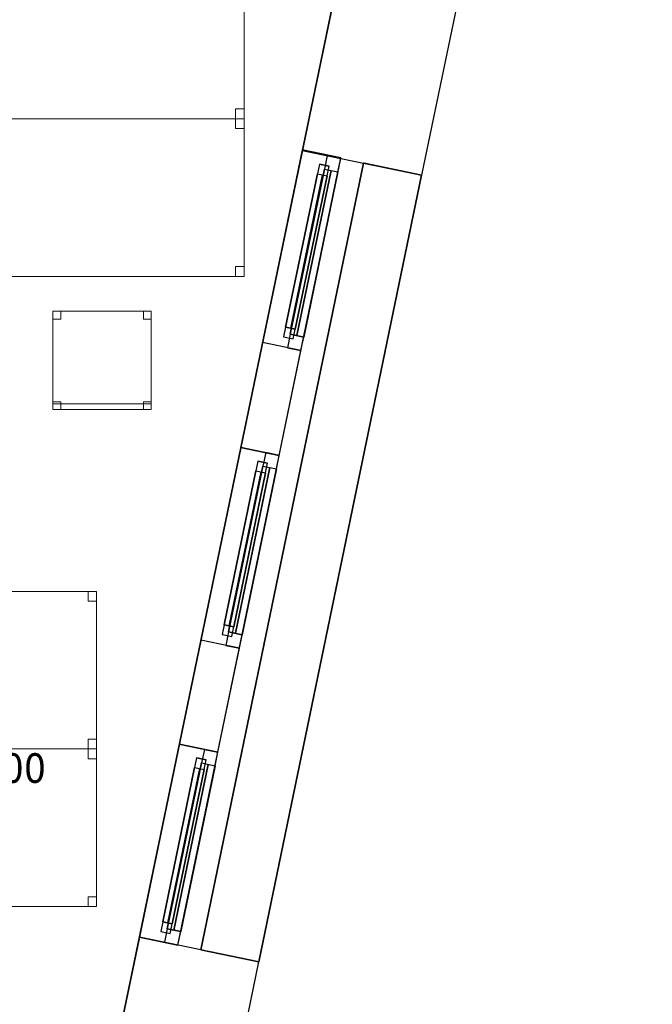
# Model space of a CAD drawing. Header units: metres. Extents: x 397.7 to 427.5, y 12.6 to 28.4.
# Tile 120 of 124: x 424.3 to 427.5, y 18.4 to 23.4. Entities that reach past the tile are written whole.
import ezdxf

# ---------------------------------------------------------------- set-up
doc = ezdxf.new("R2010")
doc.units = ezdxf.units.M
doc.layers.add('01_CARPINTERIA', color=5, linetype='Continuous', lineweight=25, true_color=0x0000ff)
doc.layers.add('01_SUELOS', color=7, linetype='Continuous', lineweight=25, true_color=0x007f00)
for name, color, linetype, lineweight in [('02_MOBILIARIO', 7, 'Continuous', 18), ('A-DETL-____-MBND', 7, 'Continuous', 18), ('A-GENM-____-OTLN', 7, 'Continuous', 18), ('A-WALL-____-MCUT', 7, 'Continuous', 25), ('A-WALL-____-OTLN', 7, 'Continuous', 25), ('M-HVAC-DUCT-IDEN', 7, 'Continuous', 30)]:
    doc.layers.add(name, color=color, linetype=linetype, lineweight=lineweight)
doc.styles.add('Tahoma_2', font='tahoma.ttf', dxfattribs={"height": 0.15})

# ---------------------------------------------------------------- blocks, each defined once
blk = doc.blocks.new('Forma directa - LONDR55-XX_ZZ-ARQ-CAA-M3D-Londres55-151214-08_CLI_AIRE_P5')
at = {"layer": '01_CARPINTERIA', "color": 161, "true_color": 0xaaaaff}
for p, q in [((0.1, 0.1), (0.05, 0.1)), ((0.05, 0.1), (0.05, 0.05)), ((0.1, 0.1), (0.05, 0.1)), ((0.05, 0.1), (0.05, 0.05)), ((0.1, 0.05), (0.1, 0.1)), ((0.1, 0.1), (0.1, 0.05)), ((0.1, 0.1), (0.9, 0.1)), ((0.9, 0.1), (0.1, 0.1)), ((0.1, 0.1), (0.1, 0.05)), ((0.1, 0.05), (0.1, 0.1)), ((0.9, 0.1), (0.9, 0.05)), ((0.9, 0.1), (0.9, 0.05)), ((0.95, 0.1), (0.9, 0.1)), ((0.9, 0.1), (0.9, 0.05)), ((0.95, 0.1), (0.9, 0.1)), ((0.9, 0.1), (0.9, 0.05)), ((0.95, 0.05), (0.95, 0.1)), ((0.95, 0.1), (0.95, 0.05)), ((0.07, 0.07), (0, 0.07)), ((0, 0.07), (0, 0)), ((0.07, 0.07), (0, 0.07)), ((0, 0.07), (0, 0)), ((0.05, 0.05), (0.1, 0.05)), ((0.05, 0.05), (0.1, 0.05)), ((0.07, 0.07), (0.93, 0.07)), ((0.93, 0.07), (0.07, 0.07)), ((0.07, 0.07), (0.07, 0)), ((0.07, 0), (0.07, 0.07)), ((0.07, 0), (0.07, 0.07)), ((0.07, 0.07), (0.07, 0)), ((0.9, 0.075), (0.1, 0.075)), ((0.9, 0.075), (0.1, 0.075)), ((0.1, 0.05), (0.9, 0.05)), ((0.9, 0.05), (0.1, 0.05)), ((0.9, 0.05), (0.95, 0.05)), ((0.9, 0.05), (0.95, 0.05)), ((0.93, 0.07), (0.93, 0)), ((0.93, 0.07), (0.93, 0)), ((1, 0.07), (0.93, 0.07)), ((0.93, 0.07), (0.93, 0)), ((1, 0.07), (0.93, 0.07)), ((0.93, 0.07), (0.93, 0)), ((1, 0), (1, 0.07)), ((1, 0.07), (1, 0)), ((0, 0), (0.07, 0)), ((0, 0), (0.07, 0)), ((0.93, 0.035), (0.07, 0.035)), ((0.07, 0.035), (0.93, 0.035)), ((0.07, 0), (0.93, 0)), ((0.93, 0), (0.07, 0)), ((0.93, 0), (1, 0)), ((0.93, 0), (1, 0))]:
    blk.add_line(p, q, dxfattribs=at)
blk = doc.blocks.new('Forma directa - Finestra P5-151215-08_CLI_AIRE_P5')
at = {"xscale": 1.00000002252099, "yscale": 1.00000002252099, "zscale": 1.00000002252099}
blk.add_blockref('Forma directa - LONDR55-XX_ZZ-ARQ-CAA-M3D-Londres55-151214-08_CLI_AIRE_P5', (0, 0), dxfattribs=at)
blk = doc.blocks.new('Family - Façana sur-est P5-151323-08_CLI_AIRE_P5')
at = {"layer": 'A-WALL-____-MCUT', "color": 253, "true_color": 0xaaaaaa}
for p, q in [((5.8626, 0.62), (4.2318, 0.62)), ((5.8626, 0), (5.8626, 0.62)), ((4.2318, 0), (5.8626, 0))]:
    blk.add_line(p, q, dxfattribs=at)
at = {"layer": 'A-WALL-____-OTLN', "color": 253, "true_color": 0xaaaaaa}
for p, q in [((5.8626, 0.62), (-0.1284, 0.62)), ((5.8626, 0), (5.8626, 0.62)), ((0, 0), (5.8626, 0))]:
    blk.add_line(p, q, dxfattribs=at)
at = {"layer": 'A-WALL-____-OTLN', "color": 253, "lineweight": 18, "true_color": 0xaaaaaa}
blk.add_line((0, 0), (5.8626, 0), dxfattribs=at)
blk = doc.blocks.new('Family - Taula 140X80_P5-151356-08_CLI_AIRE_P5')
at = {"layer": 'A-DETL-____-MBND', "color": 253, "true_color": 0xaaaaaa}
for p, q in [((0, 0.8001), (0.0437, 0.8001)), ((0, 0.7501), (0, 0.8001)), ((0.0437, 0.8001), (0, 0.8001)), ((0, 0.8001), (0, 0.7501)), ((0, 0.8001), (1.3973, 0.8001)), ((0, 0), (0, 0.8001)), ((1.3973, 0.8001), (0, 0.8001)), ((0, 0.8001), (0, 0)), ((0.0437, 0.8001), (0.0437, 0.7501)), ((0.0437, 0.7501), (0.0437, 0.8001)), ((1.3536, 0.8001), (1.3973, 0.8001)), ((1.3536, 0.7501), (1.3536, 0.8001)), ((1.3973, 0.8001), (1.3536, 0.8001)), ((1.3536, 0.8001), (1.3536, 0.7501)), ((1.3973, 0.8001), (1.3973, 0.7501)), ((1.3973, 0.7501), (1.3973, 0.8001)), ((1.3973, 0.8001), (1.3973, 0)), ((1.3973, 0), (1.3973, 0.8001)), ((0.0437, 0.7501), (0, 0.7501)), ((0, 0.7501), (0.0437, 0.7501)), ((1.3973, 0.7501), (1.3536, 0.7501)), ((1.3536, 0.7501), (1.3973, 0.7501)), ((0, 0.05), (0.0437, 0.05)), ((0, 0), (0, 0.05)), ((0.0437, 0.05), (0, 0.05)), ((0, 0.05), (0, 0)), ((0.0437, 0.05), (0.0437, 0)), ((0.0437, 0), (0.0437, 0.05)), ((1.3536, 0.05), (1.3973, 0.05)), ((1.3536, 0), (1.3536, 0.05)), ((1.3973, 0.05), (1.3536, 0.05)), ((1.3536, 0.05), (1.3536, 0)), ((1.3973, 0.05), (1.3973, 0)), ((1.3973, 0), (1.3973, 0.05)), ((0.0437, 0), (0, 0)), ((0, 0), (0.0437, 0)), ((0, 0), (1.3973, 0)), ((1.3973, 0), (1.3536, 0)), ((1.3536, 0), (1.3973, 0)), ((1.3973, 0), (0, 0))]:
    blk.add_line(p, q, dxfattribs=at)
blk = doc.blocks.new('Family - Façana sur-est P5-151440-08_CLI_AIRE_P5')
at = {"layer": 'A-WALL-____-MCUT', "color": 253, "true_color": 0xaaaaaa}
for p, q in [((1.6373, 0.62), (0.0037, 0.62)), ((0.0037, 0.62), (0.0037, 0.4216)), ((0.0037, 0.4216), (0, 0.4216)), ((0, 0.4216), (0, 0)), ((0, 0), (1.6373, 0))]:
    blk.add_line(p, q, dxfattribs=at)
at = {"layer": 'A-WALL-____-OTLN', "color": 253, "true_color": 0xaaaaaa}
for p, q in [((5.6442, 0.62), (0.0037, 0.62)), ((0.0037, 0.62), (0.0037, 0.4216)), ((0, 0.4216), (0, 0)), ((0.0037, 0.4216), (0, 0.4216)), ((0, 0), (5.7726, 0))]:
    blk.add_line(p, q, dxfattribs=at)
at = {"layer": 'A-WALL-____-OTLN', "color": 253, "lineweight": 18, "true_color": 0xaaaaaa}
blk.add_line((0, 0), (5.7726, 0), dxfattribs=at)
blk = doc.blocks.new('Family - Cadira d_Oficina_P5-151673-08_CLI_AIRE_P5')
at = {"layer": 'A-DETL-____-MBND', "color": 253, "true_color": 0xaaaaaa}
for p, q in [((0, 0), (0, 0.5)), ((0, 0.5), (0.5, 0.5)), ((0, 0.5), (0, 0)), ((0.5, 0.5), (0, 0.5)), ((0, 0.5), (0.04, 0.5)), ((0, 0.46), (0, 0.5)), ((0.04, 0.5), (0, 0.5)), ((0, 0.5), (0, 0.46)), ((0.04, 0.5), (0.04, 0.46)), ((0.04, 0.46), (0.04, 0.5)), ((0.46, 0.5), (0.5, 0.5)), ((0.46, 0.46), (0.46, 0.5)), ((0.5, 0.5), (0.46, 0.5)), ((0.46, 0.5), (0.46, 0.46)), ((0.5, 0.5), (0.5, 0)), ((0.5, 0), (0.5, 0.5)), ((0.5, 0.5), (0.5, 0.46)), ((0.5, 0.46), (0.5, 0.5)), ((0.04, 0.46), (0, 0.46)), ((0, 0.46), (0.04, 0.46)), ((0.5, 0.46), (0.46, 0.46)), ((0.46, 0.46), (0.5, 0.46)), ((0, 0.04), (0.04, 0.04)), ((0, 0), (0, 0.04)), ((0.04, 0.04), (0, 0.04)), ((0, 0.04), (0, 0)), ((0, 0.03), (0.5, 0.03)), ((0, 0), (0, 0.03)), ((0.5, 0.03), (0, 0.03)), ((0, 0.03), (0, 0)), ((0.5, 0), (0, 0)), ((0, 0), (0.5, 0)), ((0.04, 0), (0, 0)), ((0, 0), (0.04, 0)), ((0.5, 0), (0, 0)), ((0.04, 0.04), (0.04, 0)), ((0.04, 0), (0.04, 0.04)), ((0.46, 0.04), (0.5, 0.04)), ((0.46, 0), (0.46, 0.04)), ((0.5, 0.04), (0.46, 0.04)), ((0.46, 0.04), (0.46, 0)), ((0.5, 0.04), (0.5, 0)), ((0.5, 0), (0.5, 0.04)), ((0.5, 0.03), (0.5, 0)), ((0.5, 0), (0.5, 0.03)), ((0, 0), (0.5, 0)), ((0.5, 0), (0.46, 0)), ((0.46, 0), (0.5, 0))]:
    blk.add_line(p, q, dxfattribs=at)
blk = doc.blocks.new('Family - Taula 140X80_P5-151714-08_CLI_AIRE_P5')
at = {"layer": 'A-DETL-____-MBND', "color": 253, "true_color": 0xaaaaaa}
for p, q in [((0, 0.8001), (0.0437, 0.8001)), ((0, 0.7501), (0, 0.8001)), ((0.0437, 0.8001), (0, 0.8001)), ((0, 0.8001), (0, 0.7501)), ((0, 0.8001), (1.3973, 0.8001)), ((0, 0), (0, 0.8001)), ((1.3973, 0.8001), (0, 0.8001)), ((0, 0.8001), (0, 0)), ((0.0437, 0.8001), (0.0437, 0.7501)), ((0.0437, 0.7501), (0.0437, 0.8001)), ((1.3536, 0.8001), (1.3973, 0.8001)), ((1.3536, 0.7501), (1.3536, 0.8001)), ((1.3973, 0.8001), (1.3536, 0.8001)), ((1.3536, 0.8001), (1.3536, 0.7501)), ((1.3973, 0.8001), (1.3973, 0.7501)), ((1.3973, 0.7501), (1.3973, 0.8001)), ((1.3973, 0.8001), (1.3973, 0)), ((1.3973, 0), (1.3973, 0.8001)), ((0.0437, 0.7501), (0, 0.7501)), ((0, 0.7501), (0.0437, 0.7501)), ((1.3973, 0.7501), (1.3536, 0.7501)), ((1.3536, 0.7501), (1.3973, 0.7501)), ((0, 0.05), (0.0437, 0.05)), ((0, 0), (0, 0.05)), ((0.0437, 0.05), (0, 0.05)), ((0, 0.05), (0, 0)), ((0.0437, 0.05), (0.0437, 0)), ((0.0437, 0), (0.0437, 0.05)), ((1.3536, 0.05), (1.3973, 0.05)), ((1.3536, 0), (1.3536, 0.05)), ((1.3973, 0.05), (1.3536, 0.05)), ((1.3536, 0.05), (1.3536, 0)), ((1.3973, 0.05), (1.3973, 0)), ((1.3973, 0), (1.3973, 0.05)), ((0.0437, 0), (0, 0)), ((0, 0), (0.0437, 0)), ((0, 0), (1.3973, 0)), ((1.3973, 0), (1.3536, 0)), ((1.3536, 0), (1.3973, 0)), ((1.3973, 0), (0, 0))]:
    blk.add_line(p, q, dxfattribs=at)
blk = doc.blocks.new('Family - Paviment P5-151720-08_CLI_AIRE_P5')
at = {"layer": '01_SUELOS', "color": 9, "true_color": 0xaad4aa}
for p, q in [((25.4182, 0), (28.518, 14.9576)), ((28.518, 14.9576), (25.4182, 0))]:
    blk.add_line(p, q, dxfattribs=at)
blk = doc.blocks.new('Family - Taula 140X80_P5-151844-08_CLI_AIRE_P5')
at = {"layer": 'A-DETL-____-MBND', "color": 253, "true_color": 0xaaaaaa}
for p, q in [((0, 0), (0, 0.8001)), ((0, 0.8001), (1.3973, 0.8001)), ((1.3973, 0.8001), (0, 0.8001)), ((0, 0.8001), (0, 0)), ((0, 0.7501), (0, 0.8001)), ((0, 0.8001), (0.0437, 0.8001)), ((0.0437, 0.8001), (0, 0.8001)), ((0, 0.8001), (0, 0.7501)), ((0.0437, 0.8001), (0.0437, 0.7501)), ((0.0437, 0.7501), (0.0437, 0.8001)), ((1.3536, 0.7501), (1.3536, 0.8001)), ((1.3536, 0.8001), (1.3973, 0.8001)), ((1.3973, 0.8001), (1.3536, 0.8001)), ((1.3536, 0.8001), (1.3536, 0.7501)), ((1.3973, 0.8001), (1.3973, 0.7501)), ((1.3973, 0.7501), (1.3973, 0.8001)), ((1.3973, 0.8001), (1.3973, 0)), ((1.3973, 0), (1.3973, 0.8001)), ((0.0437, 0.7501), (0, 0.7501)), ((0, 0.7501), (0.0437, 0.7501)), ((1.3973, 0.7501), (1.3536, 0.7501)), ((1.3536, 0.7501), (1.3973, 0.7501)), ((0, 0), (0, 0.05)), ((0, 0.05), (0.0437, 0.05)), ((0.0437, 0.05), (0, 0.05)), ((0, 0.05), (0, 0)), ((0.0437, 0.05), (0.0437, 0)), ((0.0437, 0), (0.0437, 0.05)), ((1.3536, 0), (1.3536, 0.05)), ((1.3536, 0.05), (1.3973, 0.05)), ((1.3973, 0.05), (1.3536, 0.05)), ((1.3536, 0.05), (1.3536, 0)), ((1.3973, 0.05), (1.3973, 0)), ((1.3973, 0), (1.3973, 0.05)), ((1.3973, 0), (0, 0)), ((0, 0), (1.3973, 0)), ((0.0437, 0), (0, 0)), ((0, 0), (0.0437, 0)), ((1.3973, 0), (1.3536, 0)), ((1.3536, 0), (1.3973, 0))]:
    blk.add_line(p, q, dxfattribs=at)
blk = doc.blocks.new('Forma directa - LONDR55-XX_ZZ-ARQ-CAA-M3D-Londres55-151850-08_CLI_AIRE_P5')
at = {"layer": '01_CARPINTERIA', "color": 161, "true_color": 0xaaaaff}
for p, q in [((0.1, 0.1), (0.05, 0.1)), ((0.05, 0.1), (0.05, 0.05)), ((0.1, 0.1), (0.05, 0.1)), ((0.05, 0.1), (0.05, 0.05)), ((0.1, 0.1), (0.8963, 0.1)), ((0.8963, 0.1), (0.1, 0.1)), ((0.1, 0.1), (0.1, 0.05)), ((0.1, 0.05), (0.1, 0.1)), ((0.1, 0.05), (0.1, 0.1)), ((0.1, 0.1), (0.1, 0.05)), ((0.9463, 0.1), (0.8963, 0.1)), ((0.8963, 0.1), (0.8963, 0.05)), ((0.9463, 0.1), (0.8963, 0.1)), ((0.8963, 0.1), (0.8963, 0.05)), ((0.8963, 0.1), (0.8963, 0.05)), ((0.8963, 0.1), (0.8963, 0.05)), ((0.9463, 0.05), (0.9463, 0.1)), ((0.9463, 0.1), (0.9463, 0.05)), ((0.07, 0.07), (0, 0.07)), ((0, 0.07), (0, 0)), ((0.07, 0.07), (0, 0.07)), ((0, 0.07), (0, 0)), ((0.05, 0.05), (0.1, 0.05)), ((0.05, 0.05), (0.1, 0.05)), ((0.07, 0.07), (0.9263, 0.07)), ((0.9263, 0.07), (0.07, 0.07)), ((0.07, 0.07), (0.07, 0)), ((0.07, 0), (0.07, 0.07)), ((0.07, 0), (0.07, 0.07)), ((0.07, 0.07), (0.07, 0)), ((0.8963, 0.075), (0.1, 0.075)), ((0.8963, 0.075), (0.1, 0.075)), ((0.1, 0.05), (0.8963, 0.05)), ((0.8963, 0.05), (0.1, 0.05)), ((0.8963, 0.05), (0.9463, 0.05)), ((0.8963, 0.05), (0.9463, 0.05)), ((0.9963, 0.07), (0.9263, 0.07)), ((0.9263, 0.07), (0.9263, 0)), ((0.9963, 0.07), (0.9263, 0.07)), ((0.9263, 0.07), (0.9263, 0)), ((0.9263, 0.07), (0.9263, 0)), ((0.9263, 0.07), (0.9263, 0)), ((0.9963, 0), (0.9963, 0.07)), ((0.9963, 0.07), (0.9963, 0)), ((0, 0), (0.07, 0)), ((0.9263, 0.035), (0.07, 0.035)), ((0.07, 0.035), (0.9263, 0.035)), ((0.07, 0), (0.9263, 0)), ((0.9263, 0), (0.07, 0)), ((0.9263, 0), (0.9963, 0)), ((0, 0), (0.07, 0)), ((0.9263, 0), (0.9963, 0))]:
    blk.add_line(p, q, dxfattribs=at)
blk = doc.blocks.new('Forma directa - Finestra P5-151851-08_CLI_AIRE_P5')
blk.add_blockref('Forma directa - LONDR55-XX_ZZ-ARQ-CAA-M3D-Londres55-151850-08_CLI_AIRE_P5', (0, 0))
blk = doc.blocks.new('Family - Acabats de façanes P5-151855-08_CLI_AIRE_P5')
at = {"layer": '01_SUELOS', "color": 9, "true_color": 0xaad4aa}
for p, q in [((0.8252, 4.0558), (0, 0.0609)), ((0, 0.0609), (0.8252, 4.0558)), ((0.8299, 4.0549), (0.8252, 4.0558)), ((0.8252, 4.0558), (0.8299, 4.0549)), ((1.1211, 3.9945), (0.8299, 4.0549)), ((0.8299, 4.0549), (1.1211, 3.9945)), ((0.2942, 0), (1.1211, 3.9945)), ((1.1211, 3.9945), (0.2942, 0)), ((0, 0.0609), (0.2942, 0)), ((0.2942, 0), (0, 0.0609))]:
    blk.add_line(p, q, dxfattribs=at)
blk = doc.blocks.new('Family - Façana sur-est P5-151909-08_CLI_AIRE_P5')
at = {"layer": 'A-WALL-____-MCUT', "color": 253, "true_color": 0xaaaaaa}
for p, q in [((0.0037, 0.2), (0, 0.2)), ((0, 0.2), (0, 0)), ((0.0037, 0), (0.0037, 0.2)), ((1, 0.2), (1, 0)), ((1.5437, 0.2), (1, 0.2)), ((1.5437, 0), (1.5437, 0.2)), ((2.5437, 0.2), (2.5437, 0)), ((3.083, 0.2), (2.5437, 0.2)), ((3.083, 0), (3.083, 0.2)), ((0, 0), (0.0037, 0)), ((1, 0), (1.5437, 0)), ((2.5437, 0), (3.083, 0))]:
    blk.add_line(p, q, dxfattribs=at)
at = {"layer": 'A-WALL-____-OTLN', "color": 253, "true_color": 0xaaaaaa}
for p, q in [((4.083, 0.2), (0, 0.2)), ((0, 0.2), (0, 0)), ((1, 0.2), (0.0037, 0.2)), ((0.0037, 0.2), (0.0037, 0)), ((1, 0.2), (1, 0)), ((2.5437, 0.2), (1.5437, 0.2)), ((1.5437, 0.2), (1.5437, 0)), ((2.5437, 0.2), (2.5437, 0)), ((4.083, 0.2), (3.083, 0.2)), ((3.083, 0.2), (3.083, 0)), ((4.083, 0), (4.083, 0.2)), ((4.083, 0), (4.083, 0.2)), ((0, 0), (4.083, 0)), ((0.0037, 0), (1, 0)), ((1.5437, 0), (2.5437, 0)), ((3.083, 0), (4.083, 0))]:
    blk.add_line(p, q, dxfattribs=at)
at = {"layer": 'A-WALL-____-OTLN', "color": 253, "lineweight": 18, "true_color": 0xaaaaaa}
blk.add_line((0, 0), (4.083, 0), dxfattribs=at)
blk = doc.blocks.new('Family - Vano finestra P5-151911-08_CLI_AIRE_P5')
at = {"layer": 'A-GENM-____-OTLN', "color": 253, "true_color": 0xaaaaaa}
for p, q in [((425.0756, 19.6864), (424.8728, 18.7072)), ((424.8728, 18.7072), (425.0756, 19.6864)), ((425.2714, 19.6459), (425.0756, 19.6864)), ((425.0756, 19.6864), (425.2714, 19.6459)), ((425.0687, 18.6666), (425.2714, 19.6459)), ((425.2714, 19.6459), (425.0687, 18.6666)), ((424.8728, 18.7072), (425.0687, 18.6666)), ((424.8728, 18.7072), (425.0687, 18.6666))]:
    blk.add_line(p, q, dxfattribs=at)
blk = doc.blocks.new('Family - Vano finestra P5-151913-08_CLI_AIRE_P5')
at = {"layer": 'A-GENM-____-OTLN', "color": 253, "true_color": 0xaaaaaa}
for p, q in [((425.3876, 21.1938), (425.1849, 20.2145)), ((425.1849, 20.2145), (425.3876, 21.1938)), ((425.3807, 20.174), (425.5835, 21.1532)), ((425.5835, 21.1532), (425.3807, 20.174)), ((425.5835, 21.1532), (425.3876, 21.1938)), ((425.3876, 21.1938), (425.5835, 21.1532)), ((425.1849, 20.2145), (425.3807, 20.174)), ((425.1849, 20.2145), (425.3807, 20.174))]:
    blk.add_line(p, q, dxfattribs=at)
blk = doc.blocks.new('Family - Vano finestra P5-151915-08_CLI_AIRE_P5')
at = {"layer": 'A-GENM-____-OTLN', "color": 253, "true_color": 0xaaaaaa}
for p, q in [((425.6998, 22.7018), (425.4978, 21.7262)), ((425.4978, 21.7262), (425.6998, 22.7018)), ((425.8957, 22.6613), (425.6998, 22.7018)), ((425.6998, 22.7018), (425.8957, 22.6613)), ((425.6937, 21.6856), (425.8957, 22.6613)), ((425.8957, 22.6613), (425.6937, 21.6856)), ((425.4978, 21.7262), (425.6937, 21.6856)), ((425.4978, 21.7262), (425.6937, 21.6856))]:
    blk.add_line(p, q, dxfattribs=at)
blk = doc.blocks.new('Forma directa - Finestra P5-151921-08_CLI_AIRE_P5')
at = {"xscale": 1.000000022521, "yscale": 1.000000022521, "zscale": 1.000000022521}
blk.add_blockref('Forma directa - LONDR55-XX_ZZ-ARQ-CAA-M3D-Londres55-151214-08_CLI_AIRE_P5', (0, 0), dxfattribs=at)
blk = doc.blocks.new('Family - Taula 140X80_P5-151960-08_CLI_AIRE_P5')
at = {"layer": 'A-DETL-____-MBND', "color": 253, "true_color": 0xaaaaaa}
for p, q in [((0, 0.7501), (0, 0.8001)), ((0, 0.8001), (0.0437, 0.8001)), ((0.0437, 0.8001), (0, 0.8001)), ((0, 0.8001), (0, 0.7501)), ((0, 0), (0, 0.8001)), ((0, 0.8001), (1.3973, 0.8001)), ((1.3973, 0.8001), (0, 0.8001)), ((0, 0.8001), (0, 0)), ((0.0437, 0.8001), (0.0437, 0.7501)), ((0.0437, 0.7501), (0.0437, 0.8001)), ((1.3536, 0.7501), (1.3536, 0.8001)), ((1.3536, 0.8001), (1.3973, 0.8001)), ((1.3973, 0.8001), (1.3536, 0.8001)), ((1.3536, 0.8001), (1.3536, 0.7501)), ((1.3973, 0.8001), (1.3973, 0.7501)), ((1.3973, 0.7501), (1.3973, 0.8001)), ((1.3973, 0.8001), (1.3973, 0)), ((1.3973, 0), (1.3973, 0.8001)), ((0.0437, 0.7501), (0, 0.7501)), ((0, 0.7501), (0.0437, 0.7501)), ((1.3973, 0.7501), (1.3536, 0.7501)), ((1.3536, 0.7501), (1.3973, 0.7501)), ((0, 0), (0, 0.05)), ((0, 0.05), (0.0437, 0.05)), ((0.0437, 0.05), (0, 0.05)), ((0, 0.05), (0, 0)), ((0.0437, 0.05), (0.0437, 0)), ((0.0437, 0), (0.0437, 0.05)), ((1.3536, 0), (1.3536, 0.05)), ((1.3536, 0.05), (1.3973, 0.05)), ((1.3973, 0.05), (1.3536, 0.05)), ((1.3536, 0.05), (1.3536, 0)), ((1.3973, 0.05), (1.3973, 0)), ((1.3973, 0), (1.3973, 0.05)), ((0.0437, 0), (0, 0)), ((0, 0), (0.0437, 0)), ((1.3973, 0), (0, 0)), ((0, 0), (1.3973, 0)), ((1.3973, 0), (1.3536, 0)), ((1.3536, 0), (1.3973, 0))]:
    blk.add_line(p, q, dxfattribs=at)
blk = doc.blocks.new('LONDR55-XX_ZZ-ARQ-CAA-M3D-Londres55_ifc-1-08_CLI_AIRE_P5')
at = {"layer": '01_CARPINTERIA', "color": 253, "lineweight": 18, "true_color": 0xaaaaaa}
for name, p, rotation in [('Forma directa - Finestra P5-151851-08_CLI_AIRE_P5', (425.6937, 21.6856), 78.30350734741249), ('Forma directa - Finestra P5-151921-08_CLI_AIRE_P5', (425.3807, 20.174), 78.30350734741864), ('Forma directa - Finestra P5-151215-08_CLI_AIRE_P5', (425.0687, 18.6666), 78.3035073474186)]:
    blk.add_blockref(name, p, dxfattribs=dict(at, rotation=rotation))
at = {"layer": '01_SUELOS', "color": 253, "lineweight": 18, "true_color": 0xaaaaaa}
for name, p in [('Family - Paviment P5-151720-08_CLI_AIRE_P5', (398.2952, 13.1106)), ('Family - Acabats de façanes P5-151855-08_CLI_AIRE_P5', (425.1858, 18.5815))]:
    blk.add_blockref(name, p, dxfattribs=at)
at = {"layer": '02_MOBILIARIO', "color": 253, "lineweight": 18, "true_color": 0xaaaaaa}
for name, p in [('Family - Taula 140X80_P5-151714-08_CLI_AIRE_P5', (424.008, 22.8624)), ('Family - Taula 140X80_P5-151844-08_CLI_AIRE_P5', (424.008, 22.0623)), ('Family - Cadira d_Oficina_P5-151673-08_CLI_AIRE_P5', (424.433, 21.3856)), ('Family - Taula 140X80_P5-151356-08_CLI_AIRE_P5', (423.2581, 19.6623)), ('Family - Taula 140X80_P5-151960-08_CLI_AIRE_P5', (423.2581, 18.8622))]:
    blk.add_blockref(name, p, dxfattribs=at)
at = {"layer": 'A-GENM-____-OTLN', "color": 253, "lineweight": 18, "true_color": 0xaaaaaa}
for name in ['Family - Vano finestra P5-151915-08_CLI_AIRE_P5', 'Family - Vano finestra P5-151913-08_CLI_AIRE_P5', 'Family - Vano finestra P5-151911-08_CLI_AIRE_P5']:
    blk.add_blockref(name, (0, 0), dxfattribs=at)
at = {"layer": 'A-WALL-____-OTLN', "color": 253, "lineweight": 18, "true_color": 0xaaaaaa}
for name, p, rotation in [('Family - Façana sur-est P5-151440-08_CLI_AIRE_P5', (426.3085, 22.5757), 78.29510364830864), ('Family - Façana sur-est P5-151909-08_CLI_AIRE_P5', (425.7006, 22.7054), 258.3035073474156), ('Family - Façana sur-est P5-151323-08_CLI_AIRE_P5', (424.2914, 12.8406), 78.30350734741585)]:
    blk.add_blockref(name, p, dxfattribs=dict(at, rotation=rotation))

msp = doc.modelspace()

# ---------------------------------------------------------------- block references
at = {"lineweight": 5}
msp.add_blockref('LONDR55-XX_ZZ-ARQ-CAA-M3D-Londres55_ifc-1-08_CLI_AIRE_P5', (0, 0), dxfattribs=at)

# ---------------------------------------------------------------- texts
at = {"layer": 'M-HVAC-DUCT-IDEN', "insert": (423.6181, 19.6407), "char_height": 0.15, "width": 0.913924, "attachment_point": 1, "style": 'Tahoma_2'}
msp.add_mtext('200x100', dxfattribs=at)

doc.saveas('drawing.dxf')
